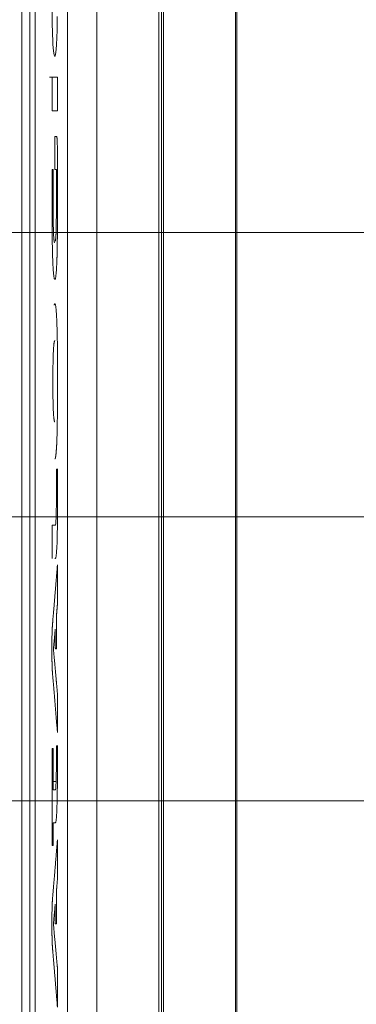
# Model space of a CAD drawing. Header units: millimetres. Extents: x 4 to 836, y 5 to 589.
# Tile 128 of 154: x 702 to 712, y 300 to 331. Entities that reach past the tile are written whole.
import ezdxf

# ---------------------------------------------------------------- set-up
doc = ezdxf.new("R2010")
doc.units = ezdxf.units.MM
doc.layers.add('1', color=7, linetype='Continuous', true_color=0xffffff)
doc.styles.add('ideas_simplex', font='simplex.shx')
doc.dimstyles.get("Standard").update_dxf_attribs({"dimtxt": 0.18, "dimasz": 0.18, "dimexe": 0.18, "dimexo": 0.0625, "dimgap": 0.09, "dimtad": 0, "dimtih": 1, "dimtoh": 1, "dimdec": 4, "dimzin": 0, "dimdsep": 46, "dimtxsty": 'Standard', "dimcen": 0.09, "dimadec": 0, "dimazin": 0, "dimtfac": 1, "dimtdec": 4, "dimtofl": 0, "dimtmove": 0, "dimatfit": 3, "dimfxl": 1, "dimtolj": 1, "dimtzin": 0, "dimarcsym": 0})

# ---------------------------------------------------------------- blocks, each defined once
blk = doc.blocks.new('_U1')
at = {"layer": '1', "color": 152, "lineweight": 13}
for p, q in [((687.377459, 306.372389), (765.429845, 306.372389)), ((706.014546, 253.711148), (765.429845, 253.711148))]:
    blk.add_line(p, q, dxfattribs=at)
at = {"layer": '1', "color": 27, "lineweight": 13}
blk.add_line((763.429845, 306.372389), (763.429845, 253.711148), dxfattribs=at)
at = {"layer": '1', "color": 87, "lineweight": 25}
for p, q in [((761.929845, 287.144268), (756.304845, 287.144268)), ((756.304845, 287.144268), (756.304845, 285.644268)), ((761.929845, 285.644268), (761.929845, 287.144268)), ((756.304845, 274.439268), (756.304845, 272.939268)), ((761.929845, 272.939268), (761.929845, 274.439268)), ((756.304845, 272.939268), (761.929845, 272.939268))]:
    blk.add_line(p, q, dxfattribs=at)
at = {"layer": '1', "color": 27, "lineweight": 18}
for points in [[(763.429845, 306.372389), (763.958826, 303.372391), (762.900864, 303.372387)], [(763.429845, 253.711148), (762.900864, 256.711146), (763.958826, 256.71115)]]:
    blk.add_solid(points, dxfattribs=at)
at = {"layer": '1', "color": 87, "linetype": 'Continuous', "lineweight": 25, "char_height": 3, "attachment_point": 7, "rotation": 90, "line_spacing_factor": 1.204819, "style": 'ideas_simplex'}
for s, insert in [('\\W1.2097;52,7', (754.463845, 274.386768)), ('\\W1.2097;2.07', (761.776345, 274.386768))]:
    blk.add_mtext(s, dxfattribs=dict(at, insert=insert))
blk = doc.blocks.new('_U2')
at = {"layer": '1', "color": 27, "lineweight": 13}
for p, q in [((682.177403, 314.785491), (698.340242, 370.24423)), ((698.340242, 370.24423), (700.340242, 370.24423))]:
    blk.add_line(p, q, dxfattribs=at)
at = {"layer": '1', "color": 27, "lineweight": 18}
for points in [[(685.479026, 326.114184), (685.810568, 329.142367), (686.826275, 328.846354)], [(684.275892, 321.985932), (683.94435, 318.957749), (682.928643, 319.253762)]]:
    blk.add_solid(points, dxfattribs=at)
at = {"layer": '1', "color": 87, "linetype": 'Continuous', "lineweight": 25, "char_height": 3, "attachment_point": 7, "line_spacing_factor": 1.204819, "style": 'ideas_simplex'}
for s, insert in [('\\W0.9188;M', (701.999242, 367.87923)), ('\\W0.5945;4 N°5 {\\Fgdt;x}6', (705.569242, 367.87923))]:
    blk.add_mtext(s, dxfattribs=dict(at, insert=insert))
blk = doc.blocks.new('_U6')
at = {"layer": '1', "color": 152, "lineweight": 13}
for p, q in [((678.538624, 315.211223), (784.688083, 315.211223)), ((650.312249, 253.711148), (784.688083, 253.711148))]:
    blk.add_line(p, q, dxfattribs=at)
at = {"layer": '1', "color": 27, "lineweight": 13}
blk.add_line((782.688083, 315.211223), (782.688083, 253.711148), dxfattribs=at)
at = {"layer": '1', "color": 87, "lineweight": 25}
for p, q in [((781.188083, 293.048685), (775.563083, 293.048685)), ((775.563083, 293.048685), (775.563083, 291.548685)), ((781.188083, 291.548685), (781.188083, 293.048685)), ((775.563083, 277.373685), (775.563083, 275.873685)), ((781.188083, 275.873685), (781.188083, 277.373685)), ((775.563083, 275.873685), (781.188083, 275.873685))]:
    blk.add_line(p, q, dxfattribs=at)
at = {"layer": '1', "color": 27, "lineweight": 18}
for points in [[(782.688083, 315.211223), (783.217064, 312.211225), (782.159102, 312.211221)], [(782.688083, 253.711148), (782.159102, 256.711146), (783.217064, 256.71115)]]:
    blk.add_solid(points, dxfattribs=at)
at = {"layer": '1', "color": 87, "linetype": 'Continuous', "lineweight": 25, "char_height": 3, "attachment_point": 7, "rotation": 90, "line_spacing_factor": 1.204819, "style": 'ideas_simplex'}
for s, insert in [('\\W1.2558;2.421', (781.034583, 277.321185)), ('\\W1.2097;61,5', (773.722083, 278.806185))]:
    blk.add_mtext(s, dxfattribs=dict(at, insert=insert))
blk = doc.blocks.new('_U9')
at = {"layer": '1', "color": 87, "lineweight": 25}
for p, q in [((762.156765, 342.060801), (756.531765, 342.060801)), ((756.531765, 342.060801), (756.531765, 340.560801)), ((762.156765, 340.560801), (762.156765, 342.060801)), ((756.531765, 329.355801), (756.531765, 327.855801)), ((762.156765, 327.855801), (762.156765, 329.355801)), ((756.531765, 327.855801), (762.156765, 327.855801))]:
    blk.add_line(p, q, dxfattribs=at)
at = {"layer": '1', "color": 27, "lineweight": 13}
blk.add_line((763.656765, 306.372389), (763.656765, 342.060801), dxfattribs=at)
at = {"layer": '1', "color": 152, "lineweight": 13}
for p, q in [((687.377459, 324.050058), (765.656765, 324.050058)), ((687.377459, 306.372389), (765.656765, 306.372389))]:
    blk.add_line(p, q, dxfattribs=at)
at = {"layer": '1', "color": 27, "lineweight": 18}
for points in [[(763.656765, 324.050058), (764.185746, 321.05006), (763.127784, 321.050056)], [(763.656765, 306.372389), (763.127784, 309.372387), (764.185746, 309.372391)]]:
    blk.add_solid(points, dxfattribs=at)
at = {"layer": '1', "color": 87, "linetype": 'Continuous', "lineweight": 25, "char_height": 3, "attachment_point": 7, "rotation": 90, "line_spacing_factor": 1.204819, "style": 'ideas_simplex'}
for s, insert in [('\\W1.2097;17,7', (754.690765, 329.303301)), ('\\W1.2097;.696', (762.003265, 329.303301))]:
    blk.add_mtext(s, dxfattribs=dict(at, insert=insert))

msp = doc.modelspace()

# ---------------------------------------------------------------- linework, layer by layer
at = {"layer": '1', "color": 9, "linetype": 'Continuous', "lineweight": 18}
for p, q in [((703.95, 262.077), (703.95, 346.345)), ((705.882, 343.825), (705.882, 264.598)), ((705.965, 333.773), (705.965, 274.65)), ((706.027, 274.746), (706.027, 333.676))]:
    msp.add_line(p, q, dxfattribs=at)
at = {"layer": '1', "color": 252, "linetype": 'Continuous', "lineweight": 18}
msp.add_line((703.039, 268.211), (703.039, 345.46), dxfattribs=at)
at = {"layer": '1', "color": 9, "linetype": 'Continuous', "lineweight": 13}
for p, q in [((708.273, 263.973), (708.273, 344.449)), ((708.314, 344.449), (708.314, 263.973))]:
    msp.add_line(p, q, dxfattribs=at)
at = {"layer": '1', "color": 27, "linetype": 'Continuous', "lineweight": 18}
msp.add_line((702.029, 289.483), (702.029, 340.939), dxfattribs=at)
at = {"layer": '1', "color": 27, "linetype": 'Continuous', "lineweight": 13}
for p, q in [((701.615, 299.379), (701.615, 331.044)), ((701.868, 331.044), (701.868, 299.379))]:
    msp.add_line(p, q, dxfattribs=at)
at = {"layer": '1', "color": 7, "linetype": 'Continuous', "lineweight": 18}
for p, q in [((702.639, 329.534), (702.65, 329.534)), ((702.717, 316.69), (702.725, 316.69)), ((702.725, 316.69), (702.735, 316.69)), ((702.725, 308.084), (702.714, 308.084)), ((702.735, 308.084), (702.725, 308.084))]:
    msp.add_line(p, q, dxfattribs=at)
at = {"layer": '1', "color": 7, "linetype": 'Continuous', "lineweight": 13}
for p, q in [((702.555, 328.881), (702.474, 328.881)), ((702.684, 306.97), (702.603, 306.97))]:
    msp.add_line(p, q, dxfattribs=at)
for points, knots in [([(702.568, 333.511), (702.561, 333.511), (702.555, 333.511), (702.555, 333.511), (702.555, 333.511), (702.555, 331.858), (702.555, 331.858), (702.555, 331.08), (702.56, 330.523), (702.572, 330.197)], [0, 0, 0, 0, 0.171801, 0.171801, 0.171801, 0.5859, 0.5859, 0.5859, 1, 1, 1, 1]), ([(702.704, 316.69), (702.697, 316.69), (702.691, 316.69), (702.691, 316.69), (702.691, 316.69), (702.691, 316.268), (702.691, 316.268), (702.691, 315.586), (702.69, 315.375), (702.684, 315.192)], [0, 0, 0, 0, 0.17179, 0.17179, 0.17179, 0.585895, 0.585895, 0.585895, 1, 1, 1, 1]), ([(702.684, 315.192), (702.676, 314.924), (702.665, 314.967), (702.653, 314.942), (702.653, 314.942), (702.555, 314.942), (702.555, 314.942), (702.555, 314.942), (702.555, 313.915), (702.555, 313.915)], [0, 0, 0, 0, 0.333333, 0.333333, 0.333333, 0.666667, 0.666667, 0.666667, 1, 1, 1, 1]), ([(702.704, 308.084), (702.697, 308.084), (702.691, 308.084), (702.691, 308.084), (702.691, 308.084), (702.691, 308.046), (702.691, 308.046), (702.691, 307.373), (702.69, 307.152), (702.684, 306.97)], [0, 0, 0, 0, 0.17179, 0.17179, 0.17179, 0.585895, 0.585895, 0.585895, 1, 1, 1, 1])]:
    msp.add_open_spline(points, degree=3, knots=knots, dxfattribs=at)
at = {"layer": '1', "color": 7, "linetype": 'Continuous', "lineweight": 18}
for points, degree, knots in [([(702.572, 330.197), (702.587, 329.755), (702.61, 329.534), (702.639, 329.534), (702.657, 329.534), (702.678, 329.64), (702.699, 329.96), (702.712, 330.287), (702.717, 330.581), (702.72, 330.763)], 3, [0, 0, 0, 0, 0.5, 0.5, 0.5, 0.7052, 0.792, 0.8844, 1, 1, 1, 1]), ([(702.725, 327.834), (702.725, 327.834), (702.725, 328.881), (702.725, 328.881), (702.725, 328.881), (702.667, 328.881), (702.619, 328.881)], 3, [0, 0, 0, 0, 0.630843, 0.630843, 0.630843, 1, 1, 1, 1]), ([(702.555, 327.834), (702.555, 327.834), (702.555, 327.834), (702.555, 327.834), (702.555, 327.834), (702.725, 327.834), (702.725, 327.834)], 3, [0, 0, 0, 0, 0.000125, 0.000125, 0.000125, 1, 1, 1, 1]), ([(702.642, 323.735), (702.642, 323.735), (702.64, 323.735), (702.636, 323.735), (702.63, 323.74), (702.623, 323.756), (702.613, 323.808), (702.602, 323.972), (702.592, 324.277), (702.589, 324.666), (702.589, 325.019), (702.589, 325.019), (702.589, 325.449), (702.589, 325.618), (702.589, 325.766), (702.589, 326.008), (702.589, 326.008), (702.589, 326.008), (702.583, 326.008), (702.574, 326.008), (702.565, 326.008), (702.555, 326.008), (702.555, 326.008), (702.555, 326.008), (702.555, 325.668), (702.555, 325.456), (702.555, 325.255), (702.555, 324.904), (702.555, 324.904), (702.555, 324.599), (702.557, 324.228), (702.563, 323.72), (702.568, 323.487), (702.572, 323.347), (702.578, 323.103), (702.589, 322.89), (702.614, 322.647), (702.629, 322.589), (702.643, 322.589), (702.656, 322.589), (702.673, 322.651), (702.692, 322.856), (702.703, 323.065), (702.709, 323.25), (702.712, 323.347), (702.716, 323.493), (702.722, 323.845), (702.725, 324.3), (702.725, 324.587), (702.725, 324.587), (702.725, 324.856), (702.725, 324.856), (702.725, 324.856), (702.725, 325.506), (702.725, 326.296), (702.725, 326.297), (702.725, 326.451), (702.723, 326.64), (702.722, 326.711), (702.72, 326.789), (702.718, 326.881), (702.714, 326.932), (702.712, 326.973), (702.706, 327.036), (702.704, 327.036), (702.699, 327.036), (702.699, 327.036), (702.689, 327.036), (702.668, 327.036), (702.657, 327.036), (702.645, 327.036), (702.64, 327.036), (702.64, 327.036), (702.64, 327.036), (702.64, 326.83), (702.64, 326.448), (702.64, 326.137), (702.64, 326.008), (702.64, 326.008), (702.64, 326.008), (702.646, 326.008), (702.656, 326.008), (702.664, 326.008), (702.667, 326.008), (702.675, 326.008), (702.68, 326.008), (702.681, 326.008), (702.686, 326.008), (702.686, 326.008), (702.689, 326.008), (702.69, 326.008), (702.691, 326.007), (702.691, 325.986), (702.691, 325.941), (702.691, 325.855), (702.691, 325.855), (702.691, 325.855), (702.691, 325.855), (702.691, 325.855), (702.691, 325.855), (702.691, 325.852), (702.691, 325.85)], 7, [0, 0, 0, 0, 0, 0, 0, 0, 0.000813, 0.011442, 0.022072, 0.032701, 0.043331, 0.053961, 0.06459, 0.07522, 0.08585, 0.096479, 0.107109, 0.117739, 0.128368, 0.138998, 0.149628, 0.160257, 0.170887, 0.181517, 0.192146, 0.202776, 0.213406, 0.224035, 0.234665, 0.245295, 0.255924, 0.266554, 0.277184, 0.287813, 0.298443, 0.309072, 0.319702, 0.330332, 0.340961, 0.351591, 0.362221, 0.37285, 0.38348, 0.39411, 0.404739, 0.415369, 0.425999, 0.436628, 0.447258, 0.457888, 0.468517, 0.479147, 0.489777, 0.500406, 0.511036, 0.521666, 0.532295, 0.542925, 0.553555, 0.564184, 0.574814, 0.585443, 0.596073, 0.606703, 0.617332, 0.627962, 0.638592, 0.649221, 0.659851, 0.670481, 0.68111, 0.69174, 0.70237, 0.712999, 0.723629, 0.734259, 0.744888, 0.755518, 0.766148, 0.776777, 0.787407, 0.798037, 0.808666, 0.819296, 0.829926, 0.840555, 0.851185, 0.861814, 0.872444, 0.883074, 0.893703, 0.904333, 0.914963, 0.925592, 0.936222, 0.946852, 0.957481, 0.968111, 0.978741, 0.98937, 1, 1, 1, 1, 1, 1, 1, 1]), ([(702.691, 325.85), (702.691, 325.848), (702.691, 325.842), (702.691, 325.824), (702.691, 325.775), (702.691, 325.646), (702.691, 325.521), (702.691, 325.386), (702.691, 325.058), (702.691, 325.058), (702.691, 324.705), (702.69, 324.422), (702.684, 324.114), (702.681, 324.027), (702.678, 323.977), (702.673, 323.897), (702.668, 323.837), (702.664, 323.802), (702.661, 323.784), (702.66, 323.778)], 7, [0, 0, 0, 0, 0, 0, 0, 0, 0.079012, 0.158025, 0.237037, 0.316049, 0.395062, 0.474074, 0.553086, 0.632099, 0.711111, 0.790123, 0.869136, 0.948148, 1, 1, 1, 1, 1, 1, 1, 1]), ([(702.643, 321.829), (702.642, 321.829), (702.641, 321.829), (702.638, 321.828), (702.634, 321.824), (702.63, 321.816), (702.625, 321.798), (702.623, 321.79)], 6, [0, 0, 0, 0, 0, 0, 0, 0.615308, 1, 1, 1, 1, 1, 1, 1]), ([(702.645, 317.009), (702.646, 317.009), (702.648, 317.01), (702.652, 317.014), (702.657, 317.024), (702.667, 317.057), (702.681, 317.163), (702.698, 317.367), (702.707, 317.602), (702.712, 317.786), (702.717, 317.986), (702.726, 318.504), (702.729, 319.152), (702.729, 319.486), (702.729, 319.651), (702.728, 320.053), (702.724, 320.523), (702.716, 320.939), (702.708, 321.238), (702.695, 321.519), (702.676, 321.76), (702.657, 321.83), (702.644, 321.83), (702.644, 321.83), (702.644, 321.83), (702.644, 321.83), (702.644, 321.83), (702.644, 321.83), (702.643, 321.829)], 6, [0, 0, 0, 0, 0, 0, 0, 0.010319, 0.055305, 0.10029, 0.145276, 0.190261, 0.235247, 0.280232, 0.325218, 0.370203, 0.415189, 0.460174, 0.50516, 0.550145, 0.595131, 0.640116, 0.685102, 0.730087, 0.775073, 0.820058, 0.865044, 0.910029, 0.955015, 1, 1, 1, 1, 1, 1, 1]), ([(702.643, 318.163), (702.643, 318.163), (702.642, 318.163), (702.639, 318.163), (702.635, 318.166), (702.63, 318.173), (702.624, 318.191), (702.615, 318.237), (702.603, 318.344), (702.594, 318.487), (702.584, 318.815), (702.581, 319.146), (702.581, 319.428), (702.581, 319.592), (702.583, 319.855), (702.589, 320.178), (702.598, 320.424), (702.614, 320.631), (702.63, 320.687), (702.642, 320.687), (702.642, 320.687), (702.642, 320.687), (702.642, 320.687), (702.642, 320.687), (702.642, 320.687), (702.643, 320.687), (702.644, 320.686), (702.644, 320.686)], 9, [0, 0, 0, 0, 0, 0, 0, 0, 0, 0, 0.004287, 0.059604, 0.114922, 0.170239, 0.225557, 0.280874, 0.336191, 0.391509, 0.446826, 0.502144, 0.557461, 0.612778, 0.668096, 0.723413, 0.77873, 0.834048, 0.889365, 0.944683, 1, 1, 1, 1, 1, 1, 1, 1, 1, 1]), ([(702.708, 314.27), (702.722, 314.587), (702.725, 315.057), (702.725, 315.788), (702.725, 315.788), (702.725, 316.153), (702.725, 316.153), (702.725, 316.69), (702.725, 316.69), (702.725, 316.69), (702.714, 316.69), (702.704, 316.69)], 3, [0, 0, 0, 0, 0.278928, 0.278928, 0.278928, 0.557856, 0.557856, 0.836784, 0.836784, 0.836784, 1, 1, 1, 1]), ([(702.646, 313.915), (702.65, 313.915), (702.653, 313.915), (702.653, 313.915), (702.683, 313.915), (702.696, 313.991), (702.708, 314.27)], 3, [0, 0, 0, 0, 0.141621, 0.141621, 0.141621, 1, 1, 1, 1]), ([(702.568, 311.835), (702.568, 311.837), (702.569, 311.844), (702.57, 311.863), (702.575, 311.922), (702.59, 312.1), (702.626, 312.531), (702.662, 312.961), (702.694, 313.348), (702.718, 313.635), (702.725, 313.722), (702.725, 313.722), (702.725, 313.722), (702.725, 313.47), (702.725, 313.12), (702.725, 312.765), (702.725, 312.503), (702.725, 312.502), (702.725, 312.502), (702.706, 312.283), (702.691, 312.109), (702.691, 312.109), (702.691, 312.109), (702.691, 311.873), (702.691, 311.352), (702.691, 311.109), (702.691, 311.1), (702.691, 311.1), (702.687, 311.1), (702.682, 311.1), (702.678, 311.1), (702.677, 311.1)], 7, [0, 0, 0, 0, 0, 0, 0, 0, 0.040402, 0.080805, 0.121207, 0.161609, 0.202012, 0.242414, 0.282816, 0.323219, 0.363621, 0.404024, 0.444426, 0.484828, 0.525231, 0.565633, 0.606035, 0.646438, 0.68684, 0.727242, 0.767645, 0.808047, 0.848449, 0.888852, 0.929254, 0.969657, 1, 1, 1, 1, 1, 1, 1, 1]), ([(702.672, 311.1), (702.67, 311.1), (702.666, 311.1), (702.661, 311.102), (702.657, 311.107), (702.657, 311.143), (702.657, 311.392), (702.657, 311.724), (702.657, 311.724), (702.657, 311.724), (702.644, 311.588), (702.613, 311.259), (702.598, 311.1), (702.598, 311.1), (702.598, 311.1), (702.617, 310.885), (702.658, 310.437), (702.691, 310.078), (702.717, 309.783), (702.725, 309.698), (702.725, 309.698), (702.725, 309.698), (702.725, 309.469), (702.725, 308.793), (702.725, 308.487), (702.725, 308.487), (702.725, 308.487), (702.706, 308.713), (702.666, 309.192), (702.638, 309.526), (702.608, 309.892), (702.579, 310.23), (702.568, 310.36), (702.568, 310.36), (702.558, 310.485), (702.551, 310.773), (702.551, 311.11), (702.551, 311.436), (702.558, 311.715), (702.568, 311.83), (702.568, 311.83), (702.568, 311.83), (702.568, 311.83), (702.568, 311.83), (702.568, 311.83), (702.568, 311.831), (702.568, 311.831)], 7, [0, 0, 0, 0, 0, 0, 0, 0, 0.021916, 0.046368, 0.07082, 0.095272, 0.144176, 0.168629, 0.193081, 0.217533, 0.241985, 0.266437, 0.290889, 0.315341, 0.339793, 0.364245, 0.388697, 0.41315, 0.437602, 0.462054, 0.486506, 0.510958, 0.53541, 0.559862, 0.584314, 0.608766, 0.633218, 0.657671, 0.682123, 0.706575, 0.731027, 0.755479, 0.779931, 0.804383, 0.828835, 0.853287, 0.877739, 0.902192, 0.926644, 0.951096, 0.975548, 1, 1, 1, 1, 1, 1, 1, 1]), ([(702.657, 306.72), (702.656, 306.72), (702.654, 306.72), (702.653, 306.72), (702.653, 306.72), (702.589, 306.72), (702.589, 306.72), (702.589, 306.72), (702.589, 307.997), (702.589, 307.998), (702.589, 307.997), (702.555, 307.998), (702.555, 307.997), (702.555, 307.997), (702.555, 304.981), (702.555, 304.981), (702.555, 304.981), (702.589, 304.981), (702.589, 304.981), (702.589, 304.981), (702.589, 305.692), (702.589, 305.692)], 3, [0, 0, 0, 0, 0.020551, 0.020551, 0.020551, 0.183792, 0.183792, 0.183792, 0.347034, 0.347034, 0.347034, 0.510275, 0.510275, 0.510275, 0.673517, 0.673517, 0.673517, 0.836758, 0.836758, 0.836758, 1, 1, 1, 1]), ([(702.705, 306.057), (702.719, 306.365), (702.725, 306.835), (702.725, 307.575), (702.725, 307.575), (702.725, 307.93), (702.725, 307.93), (702.725, 308.084), (702.725, 308.084), (702.725, 308.084), (702.714, 308.084), (702.704, 308.084)], 3, [0, 0, 0, 0, 0.278928, 0.278928, 0.278928, 0.557856, 0.557856, 0.836784, 0.836784, 0.836784, 1, 1, 1, 1]), ([(702.589, 305.692), (702.589, 305.692), (702.653, 305.692), (702.653, 305.692), (702.683, 305.692), (702.694, 305.769), (702.705, 306.057)], 3, [0, 0, 0, 0, 0.5, 0.5, 0.5, 1, 1, 1, 1]), ([(702.568, 303.294), (702.568, 303.295), (702.568, 303.299), (702.569, 303.31), (702.572, 303.343), (702.581, 303.451), (702.606, 303.754), (702.622, 303.936), (702.648, 304.245), (702.676, 304.584), (702.702, 304.899), (702.715, 305.046), (702.725, 305.173), (702.725, 305.173), (702.725, 305.173), (702.725, 304.95), (702.725, 304.714), (702.725, 304.359), (702.725, 303.953), (702.725, 303.953), (702.725, 303.953), (702.714, 303.821), (702.705, 303.71), (702.691, 303.55), (702.691, 303.55), (702.691, 303.55), (702.691, 303.099), (702.691, 302.837), (702.691, 302.582), (702.691, 302.548), (702.691, 302.543), (702.689, 302.542), (702.686, 302.542), (702.684, 302.542), (702.682, 302.542)], 8, [0, 0, 0, 0, 0, 0, 0, 0, 0, 0.0371, 0.0742, 0.1113, 0.1484, 0.1855, 0.2226, 0.2597, 0.2968, 0.3339, 0.371, 0.4081, 0.4452, 0.4823, 0.5194, 0.556499, 0.593599, 0.630699, 0.667799, 0.704899, 0.741999, 0.779099, 0.816199, 0.853299, 0.890399, 0.927499, 0.964599, 1, 1, 1, 1, 1, 1, 1, 1, 1]), ([(702.674, 302.542), (702.673, 302.542), (702.671, 302.542), (702.667, 302.542), (702.661, 302.542), (702.657, 302.542), (702.657, 302.543), (702.657, 302.56), (702.657, 302.79), (702.657, 303.176), (702.657, 303.176), (702.657, 303.176), (702.637, 302.967), (702.622, 302.802), (702.598, 302.551), (702.598, 302.551), (702.598, 302.551), (702.629, 302.206), (702.673, 301.73), (702.708, 301.341), (702.725, 301.158), (702.725, 301.158), (702.725, 301.158), (702.725, 300.842), (702.725, 300.566), (702.725, 300.278), (702.725, 299.938), (702.725, 299.938), (702.725, 299.938), (702.713, 300.081), (702.708, 300.148), (702.69, 300.361), (702.657, 300.758), (702.617, 301.235), (702.594, 301.516), (702.568, 301.821), (702.568, 301.829), (702.558, 301.946), (702.551, 302.224), (702.551, 302.57), (702.551, 302.897), (702.558, 303.166), (702.568, 303.291), (702.568, 303.291), (702.568, 303.291), (702.568, 303.291), (702.568, 303.291), (702.568, 303.291), (702.568, 303.292), (702.568, 303.294)], 8, [0, 0, 0, 0, 0, 0, 0, 0, 0, 0.00961, 0.033766, 0.057922, 0.082078, 0.106234, 0.130389, 0.154545, 0.178701, 0.202857, 0.227013, 0.251169, 0.275325, 0.29948, 0.323636, 0.347792, 0.371948, 0.396104, 0.42026, 0.444416, 0.468571, 0.492727, 0.516883, 0.541039, 0.565195, 0.589351, 0.613506, 0.637662, 0.661818, 0.685974, 0.71013, 0.734286, 0.758442, 0.782597, 0.806753, 0.830909, 0.855065, 0.879221, 0.903377, 0.927532, 0.951688, 0.975844, 1, 1, 1, 1, 1, 1, 1, 1, 1])]:
    msp.add_open_spline(points, degree=degree, knots=knots, dxfattribs=at)
at = {"layer": '1', "color": 7, "linetype": 'Continuous', "lineweight": 13}
for points in [[(702.619, 328.881), (702.584, 328.881), (702.555, 328.881), (702.555, 328.881)], [(702.555, 328.881), (702.555, 328.881), (702.555, 327.834), (702.555, 327.834)], [(702.684, 306.97), (702.676, 306.727), (702.667, 306.72), (702.657, 306.72)]]:
    msp.add_open_spline(points, degree=3, dxfattribs=at)

# ---------------------------------------------------------------- dimensions: what is measured, and where the dimension line sits
at = {"layer": '1', "color": 87, "linetype": 'Continuous', "lineweight": 25}
dim = msp.add_diameter_dim_2p(p1=(684.276, 321.986), p2=(685.479, 326.114), text='\\C87;M\\C87;4 N', dimstyle='Standard', override={"dimtxt": 3, "dimasz": 3, "dimexe": 2, "dimexo": 2.5, "dimgap": 1.5, "dimtih": 1, "dimtoh": 1, "dimdec": 2, "dimlfac": 1, "dimzin": 8, "dimdsep": 44, "dimlunit": 2, "dimpost": '', "dimtxsty": 'ideas_simplex', "dimsah": 1, "dimse1": 0, "dimse2": 0, "dimsd1": 0, "dimsd2": 0, "dimclrd": 27, "dimclre": 152, "dimclrt": 87, "dimtol": 0, "dimtm": -0.1, "dimtfac": 0.5, "dimtdec": 2, "dimtofl": 1, "dimtmove": 0, "dimatfit": 2, "dimtzin": 8, "dimlwd": 13, "dimlwe": 13}, dxfattribs=at)
dim.commit()
dim.dimension.update_dxf_attribs({"geometry": '_U2', "text_midpoint": (715.52, 370.244), "dimtype": 163})
for base, p1, p2, angle, text, override, picture, middle in [((763.657, 306.372), (684.877, 324.05), (684.877, 306.372), 90, '<>\\P[\\C87;{\\H1.00x;\\Fsimplex.shx;.696\\Fsimplex.shx;}\\C87; ]', {"dimtxt": 3, "dimasz": 3, "dimexe": 2, "dimexo": 2.5, "dimgap": 1.5, "dimtad": 1, "dimtih": 0, "dimtoh": 0, "dimdec": 1, "dimlfac": 1, "dimzin": 8, "dimdsep": 44, "dimlunit": 2, "dimtxsty": 'ideas_simplex', "dimsah": 1, "dimse1": 0, "dimse2": 0, "dimsd1": 0, "dimsd2": 0, "dimclrd": 27, "dimclre": 152, "dimclrt": 87, "dimtol": 0, "dimtm": -0.1, "dimtfac": 0.5, "dimtdec": 2, "dimtofl": 1, "dimtmove": 0, "dimtzin": 8, "dimlwd": 13, "dimlwe": 13}, '_U9', (763.657, 348.621)), ((782.688, 315.211), (647.552, 253.711), (676.039, 315.211), 270, '<>\\P[\\C87;{\\H1.00x;\\Fsimplex.shx;2.421\\Fsimplex.shx;}\\C87; ]', {"dimtxt": 3, "dimasz": 3, "dimexe": 2, "dimexo": 2.5, "dimgap": 1.5, "dimtad": 1, "dimtih": 0, "dimtoh": 0, "dimdec": 2, "dimlfac": 1, "dimzin": 8, "dimdsep": 44, "dimlunit": 2, "dimtxsty": 'ideas_simplex', "dimsah": 1, "dimse1": 0, "dimse2": 0, "dimsd1": 0, "dimsd2": 0, "dimclrd": 27, "dimclre": 152, "dimclrt": 87, "dimtol": 0, "dimtm": -0.1, "dimtfac": 0.5, "dimtdec": 2, "dimtofl": 1, "dimtmove": 0, "dimtzin": 8, "dimlwd": 13, "dimlwe": 13}, '_U6', (782.688, 284.461)), ((763.43, 306.372), (701.139, 253.711), (684.877, 306.372), 270, '<>\\P[\\C87;{\\H1.00x;\\Fsimplex.shx;2.07\\Fsimplex.shx;}\\C87; ]', {"dimtxt": 3, "dimasz": 3, "dimexe": 2, "dimexo": 2.5, "dimgap": 1.5, "dimtad": 1, "dimtih": 0, "dimtoh": 0, "dimdec": 1, "dimlfac": 1, "dimzin": 8, "dimdsep": 44, "dimlunit": 2, "dimtxsty": 'ideas_simplex', "dimsah": 1, "dimse1": 0, "dimse2": 0, "dimsd1": 0, "dimsd2": 0, "dimclrd": 27, "dimclre": 152, "dimclrt": 87, "dimtol": 0, "dimtm": -0.1, "dimtfac": 0.5, "dimtdec": 2, "dimtofl": 1, "dimtmove": 0, "dimtzin": 8, "dimlwd": 13, "dimlwe": 13}, '_U1', (763.43, 280.042))]:
    dim = msp.add_linear_dim(base=base, p1=p1, p2=p2, angle=angle, text=text, dimstyle='Standard', override=override, dxfattribs=at)
    dim.commit()
    dim.dimension.update_dxf_attribs({"geometry": picture, "text_midpoint": middle, "dimtype": 160})

doc.saveas('drawing.dxf')
